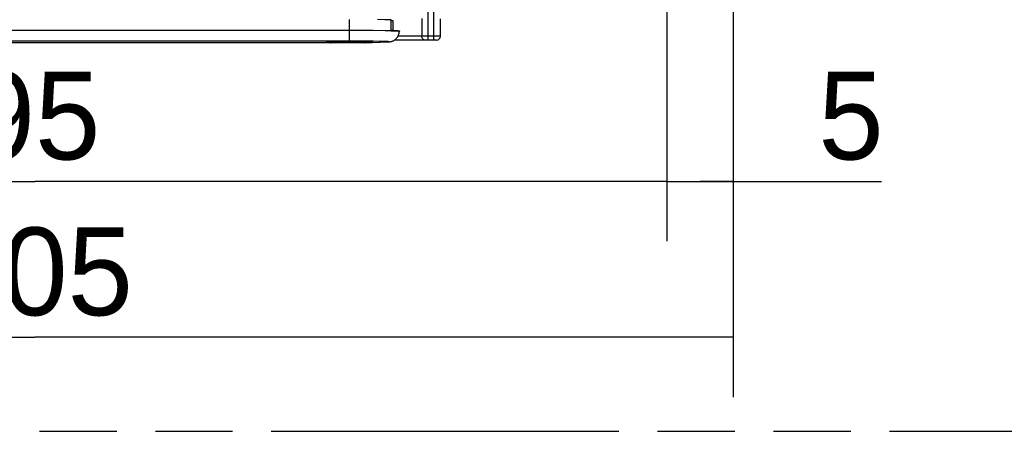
# Model space of a CAD drawing. Header units: millimetres. Extents: x 0 to 210, y 0 to 297.
# Tile 14 of 43: x 75 to 99, y 133 to 143. Entities that reach past the tile are written whole.
import ezdxf
from ezdxf.enums import TextEntityAlignment as Align

# ---------------------------------------------------------------- set-up
doc = ezdxf.new("R2010")
doc.units = ezdxf.units.MM
doc.header["$LTSCALE"] = 19.36
doc.linetypes.add('PHANTOM', pattern=[0.8, 0.45, -0.05, 0.1, -0.05, 0.1, -0.05])
doc.layers.get('0').update_dxf_attribs({"linetype": 'CONTINUOUS'})
doc.layers.add('DEFAULT_3', color=7, linetype='PHANTOM')
doc.layers.add('Z_DIM_2D', color=7, linetype='CONTINUOUS')
doc.styles.add('TEXTSTYLE_3', font='tridonic-metric-print-light.otf')
doc.dimstyles.new('DIMSTYLE_2', dxfattribs={"dimtxt": 2.2, "dimasz": 3.5, "dimexe": 1.5, "dimexo": 0, "dimgap": 0.55, "dimtad": 1, "dimlfac": 3, "dimdsep": 46, "dimtxsty": 'TEXTSTYLE_3', "dimblk": '_FILLED', "dimblk1": '_FILLED', "dimblk2": '_FILLED', "dimcen": 0.09, "dimclrt": 5, "dimadec": 4, "dimazin": 2, "dimtp": 0.3, "dimtm": 0.3, "dimtfac": 1, "dimtofl": 0, "dimtmove": 0, "dimatfit": 3, "dimldrblk": '_FILLED', "dimfxl": 0, "dimtolj": 1, "dimarcsym": 0})
doc.dimstyles.new('DIMSTYLE_3', dxfattribs={"dimtxt": 2.2, "dimasz": 3.5, "dimexe": 1.5, "dimexo": 0, "dimgap": 0.55, "dimtad": 1, "dimdec": 1, "dimlfac": 3, "dimdsep": 46, "dimtxsty": 'TEXTSTYLE_3', "dimblk": '_FILLED', "dimblk1": '_FILLED', "dimblk2": '_FILLED', "dimcen": 0.09, "dimclrt": 5, "dimadec": 4, "dimazin": 2, "dimtp": 0.3, "dimtm": 0.3, "dimtfac": 1, "dimtdec": 1, "dimtofl": 0, "dimtmove": 0, "dimatfit": 3, "dimldrblk": '_FILLED', "dimfxl": 0, "dimtolj": 1, "dimarcsym": 0})
doc.dimstyles.new('DIMSTYLE_5', dxfattribs={"dimtxt": 2.2, "dimasz": 3.5, "dimexe": 1.5, "dimexo": 0, "dimgap": 0.55, "dimtad": 1, "dimlfac": 3, "dimdsep": 46, "dimtxsty": 'TEXTSTYLE_3', "dimblk": '_FILLED', "dimblk1": '_FILLED', "dimblk2": '_FILLED', "dimcen": 0.09, "dimclrt": 5, "dimadec": 4, "dimazin": 2, "dimtp": 0.1, "dimtm": 0.1, "dimtfac": 1, "dimtofl": 0, "dimtmove": 0, "dimatfit": 3, "dimldrblk": '_FILLED', "dimfxl": 0, "dimtolj": 1, "dimarcsym": 0})

# ---------------------------------------------------------------- blocks, each defined once
blk = doc.blocks.new('*D3')
at = {"layer": 'Z_DIM_2D', "color": 2, "linetype": 'Continuous', "transparency": 16777216}
for p, q in [((92.682, 147.012), (92.682, 133.536)), ((57.682, 143.469), (57.682, 133.536)), ((57.682, 135.036), (75.182, 135.036)), ((92.682, 135.036), (75.182, 135.036))]:
    blk.add_line(p, q, dxfattribs=at)
at = {"layer": 'Z_DIM_2D', "color": 5, "linetype": 'Continuous', "transparency": 16777216, "style": 'TEXTSTYLE_3'}
blk.add_text('105', height=2.2, dxfattribs=at).set_placement((75.182, 135.586), align=Align.CENTER)
blk = doc.blocks.new('_FILLED')
at = {"color": 0, "linetype": 'ByBlock'}
blk.add_solid([(0, 0), (-1, 0.125), (-1, -0.125)], dxfattribs=at)
blk = doc.blocks.new('_NONE')
blk = doc.blocks.new('*D5')
at = {"layer": 'Z_DIM_2D', "color": 2, "linetype": 'Continuous', "transparency": 16777216}
for p, q in [((91.015, 144.678), (91.015, 137.44)), ((59.357, 143.012), (59.357, 137.44)), ((59.357, 138.94), (75.186, 138.94)), ((91.015, 138.94), (75.186, 138.94))]:
    blk.add_line(p, q, dxfattribs=at)
at = {"layer": 'Z_DIM_2D', "color": 5, "linetype": 'Continuous', "transparency": 16777216, "style": 'TEXTSTYLE_3'}
blk.add_text('95', height=2.2, dxfattribs=at).set_placement((75.186, 139.49), align=Align.CENTER)
blk = doc.blocks.new('*D7')
at = {"layer": 'Z_DIM_2D', "color": 2, "linetype": 'Continuous', "transparency": 16777216}
for p, q in [((91.015, 144.678), (91.015, 137.44)), ((92.682, 143.469), (92.682, 137.44)), ((91.015, 138.94), (91.849, 138.94)), ((92.682, 138.94), (91.849, 138.94)), ((91.849, 138.94), (96.391, 138.94))]:
    blk.add_line(p, q, dxfattribs=at)
at = {"layer": 'Z_DIM_2D', "color": 5, "linetype": 'Continuous', "transparency": 16777216, "style": 'TEXTSTYLE_3'}
blk.add_text('5', height=2.2, dxfattribs=at).set_placement((94.813, 139.49))

msp = doc.modelspace()

# ---------------------------------------------------------------- linework, layer by layer
at = {"color": 9, "linetype": 'Continuous'}
for p, q in [((85.032005, 142.478472), (85.032005, 143.180668)), ((85.177279, 142.478472), (85.177279, 143.180668)), ((83.063452, 142.451995), (83.063452, 142.995138)), ((84.875389, 143.024052), (84.875389, 142.578472)), ((83.188411, 142.718573), (66.352162, 142.718258)), ((83.661063, 142.717072), (83.188411, 142.718573)), ((83.954347, 142.714796), (83.661063, 142.717072)), ((84.167169, 142.711611), (83.954347, 142.714796)), ((84.285995, 142.70845), (84.25656, 142.709638)), ((83.170392, 142.451918), (66.531562, 142.451897)), ((82.565777, 142.420803), (82.546484, 142.428402)), ((82.606604, 142.426343), (82.609806, 142.443863)), ((82.606646, 142.424182), (82.606604, 142.426343)), ((83.417214, 142.417836), (82.607838, 142.417836)), ((83.655169, 142.449404), (83.170392, 142.451918)), ((83.454861, 142.437939), (83.417214, 142.417836)), ((83.432721, 142.41723), (83.417261, 142.417836)), ((83.446823, 142.420785), (83.432721, 142.41723)), ((83.442535, 142.41512), (83.451901, 142.415457)), ((83.45194, 142.415264), (83.442535, 142.41512)), ((83.464999, 142.444601), (83.454861, 142.437939)), ((83.807159, 142.447544), (83.655169, 142.449404)), ((83.925917, 142.445306), (83.807159, 142.447544)), ((83.971023, 142.444076), (83.925917, 142.445306)), ((83.987483, 142.43472), (84.007917, 142.43528)), ((83.987483, 142.43472), (83.997066, 142.43487)), ((85.343945, 142.578472), (84.280855, 142.578472))]:
    msp.add_line(p, q, dxfattribs=at)
at = {"color": 7, "linetype": 'Continuous'}
for p, q in [((83.953259, 142.990267), (83.76334, 142.992333)), ((84.107987, 142.987763), (83.953259, 142.990267)), ((84.107668, 142.970736), (84.148794, 142.969967)), ((84.107987, 142.711806), (84.107987, 142.987763)), ((84.148794, 142.969967), (84.148794, 142.731176)), ((85.343945, 142.578472), (85.343945, 143.014001)), ((84.107987, 142.712322), (84.217003, 142.711805)), ((84.110791, 142.735647), (84.313452, 142.711805)), ((84.217003, 142.711805), (84.313452, 142.711805)), ((84.313452, 142.711805), (84.313452, 142.705767)), ((82.571292, 142.41512), (66.294426, 142.41512)), ((82.600626, 142.443726), (82.558558, 142.442902)), ((83.405565, 142.411805), (82.595797, 142.411805)), ((82.708387, 142.445133), (82.600626, 142.443726)), ((82.912108, 142.446452), (82.708387, 142.445133)), ((83.139838, 142.446646), (82.912108, 142.446452)), ((83.35471, 142.445693), (83.139838, 142.446646)), ((83.476335, 142.444472), (83.35471, 142.445693)), ((83.442535, 142.41512), (83.430837, 142.41512)), ((83.449358, 142.421904), (83.449244, 142.42185)), ((83.452196, 142.415273), (84.007917, 142.43528)), ((83.471648, 142.433629), (83.526277, 142.434428)), ((84.007917, 142.43528), (84.024057, 142.435979)), ((85.243951, 142.478472), (84.186148, 142.478472))]:
    msp.add_line(p, q, dxfattribs=at)
at = {"color": 9, "linetype": 'Continuous'}
for points in [[(84.25656, 142.709638), (84.216836, 142.710729), (84.167169, 142.711611)], [(84.313452, 142.705768), (84.313083, 142.706079), (84.304886, 142.707271), (84.285995, 142.70845)], [(82.607429, 142.417836), (82.586434, 142.417356), (82.565777, 142.420803)], [(82.595732, 142.411805), (82.597724, 142.411975), (82.599715, 142.412486), (82.601708, 142.413343), (82.603671, 142.414537), (82.605578, 142.416038), (82.607429, 142.417836)], [(82.607838, 142.417836), (82.607263, 142.419928), (82.606866, 142.422044), (82.606646, 142.424182)], [(83.417261, 142.417836), (83.41547, 142.416092), (83.413609, 142.414611), (83.411683, 142.413418), (83.409695, 142.412537), (83.407653, 142.411992), (83.405563, 142.411805)], [(84.018186, 142.436048), (84.03782, 142.437389), (84.046364, 142.438749), (84.043882, 142.440111), (84.030335, 142.441464), (84.006017, 142.442791), (83.971023, 142.444076)], [(84.969358, 142.478472), (84.951026, 142.480393), (84.933398, 142.486084), (84.917152, 142.495325), (84.902912, 142.507761), (84.891226, 142.522915), (84.882542, 142.540203), (84.877195, 142.558963), (84.875389, 142.578472)]]:
    msp.add_lwpolyline(points, dxfattribs=at)
at = {"color": 7, "linetype": 'Continuous'}
for points in [[(84.213482, 142.49752), (84.229694, 142.511628), (84.245236, 142.527568), (84.259799, 142.545279), (84.273098, 142.564672), (84.284864, 142.585603), (84.294854, 142.607894), (84.302857, 142.631325), (84.308701, 142.655644), (84.312258, 142.68057), (84.313451, 142.705767)], [(82.558558, 142.442902), (82.524732, 142.442001), (82.499931, 142.44105), (82.485173, 142.440079), (82.480118, 142.439077)], [(82.480118, 142.439077), (82.485173, 142.438075), (82.499931, 142.437104), (82.524732, 142.436153), (82.530966, 142.435987)], [(82.595732, 142.411805), (82.580554, 142.412963), (82.565676, 142.416428), (82.551462, 142.422138), (82.53823, 142.429991)], [(83.420686, 142.412955), (83.413145, 142.412093), (83.405563, 142.411805)], [(83.449365, 142.421908), (83.442533, 142.41889), (83.435443, 142.416373), (83.428139, 142.414387), (83.420686, 142.412955)], [(83.442535, 142.415099), (83.447268, 142.415141), (83.451908, 142.415263)], [(83.449244, 142.42185), (83.460647, 142.427519), (83.490781, 142.444256)], [(83.646785, 142.439077), (83.64173, 142.440079), (83.626972, 142.44105), (83.602171, 142.442001), (83.568345, 142.442902), (83.526277, 142.443726), (83.476335, 142.444472)], [(83.526277, 142.434428), (83.568345, 142.435253), (83.602171, 142.436153), (83.626972, 142.437104), (83.64173, 142.438075), (83.646785, 142.439077)], [(84.024057, 142.435979), (84.031408, 142.436346), (84.03834, 142.436728), (84.045024, 142.43714), (84.051589, 142.437597), (84.058183, 142.438122), (84.064897, 142.438742), (84.072202, 142.439537), (84.08043, 142.44061), (84.090163, 142.442158), (84.102324, 142.444559), (84.116147, 142.447969), (84.131225, 142.452571), (84.147218, 142.45853), (84.163607, 142.465879), (84.180281, 142.474776), (84.196953, 142.485279), (84.213482, 142.49752)]]:
    msp.add_lwpolyline(points, dxfattribs=at)
msp.add_arc((85.243945, 142.578472), 0.1, 270, 360, dxfattribs=at)
at = {"layer": 'DEFAULT_3', "color": 7, "linetype": 'PHANTOM'}
msp.add_line((50.128636, 132.68), (150.128636, 132.68), dxfattribs=at)

# ---------------------------------------------------------------- dimensions: what is measured, and where the dimension line sits
at = {"layer": 'Z_DIM_2D', "color": 2, "linetype": 'Continuous'}
for base, p1, p2, dimstyle, picture, middle in [((92.68197, 135.03617), (57.68197, 143.469092), (92.68197, 147.011805), 'DIMSTYLE_2', '*D3', (75.171212, 135.03617)), ((91.015303, 138.93969), (59.35697, 143.011805), (91.015303, 144.678472), 'DIMSTYLE_3', '*D5', (75.189125, 138.93969))]:
    dim = msp.add_linear_dim(base=base, p1=p1, p2=p2, dimstyle=dimstyle, override={"dimblk1": 'NONE', "dimblk2": 'NONE', "dimsah": 1}, dxfattribs=at)
    dim.commit()
    dim.dimension.update_dxf_attribs({"geometry": picture, "text_midpoint": middle, "dimtype": 160})
dim = msp.add_linear_dim(base=(91.015303, 138.93969), p1=(92.68197, 143.469092), p2=(91.015303, 144.678472), angle=180, dimstyle='DIMSTYLE_5', override={"dimblk1": 'NONE', "dimblk2": 'NONE', "dimsah": 1}, dxfattribs=at)
dim.commit()
dim.dimension.update_dxf_attribs({"geometry": '*D7', "text_midpoint": (95.592701, 138.93969), "dimtype": 160})

doc.saveas('drawing.dxf')
